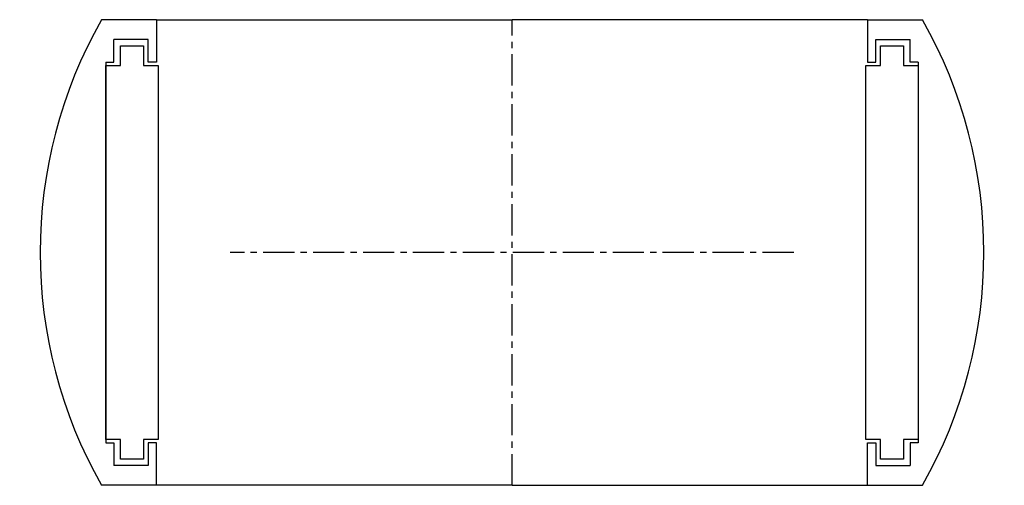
# Model space of a CAD drawing. Extents: x -75 to 75, y -36 to 35.
import ezdxf

# ---------------------------------------------------------------- set-up
doc = ezdxf.new("R2010")
doc.units = 0
doc.header["$LTSCALE"] = 0.15
doc.linetypes.add('CENTER', pattern=[50.8, 31.75, -6.35, 6.35, -6.35])
doc.layers.get('0').update_dxf_attribs({"linetype": 'CONTINUOUS'})
doc.layers.add('CENTER', color=9, linetype='CENTER')

# ---------------------------------------------------------------- blocks, each defined once
blk = doc.blocks.new('7T4-0-D')
for p, q in [((-54.25, 35.5), (-62.64, 35.5)), ((-54.25, 35.5), (-54.25, 29)), ((-54.25, 35.5), (0, 35.5)), ((54.25, 35.5), (0, 35.5)), ((54.25, 35.5), (54.25, 29)), ((54.25, 35.5), (62.64, 35.5)), ((-55.5, 32.5), (-60.75, 32.5)), ((-60.75, 29), (-60.75, 32.5)), ((-55.5, 29), (-55.5, 32.5)), ((55.5, 32.5), (60.75, 32.5)), ((55.5, 29), (55.5, 32.5)), ((60.75, 29), (60.75, 32.5)), ((-59.75, 31.5), (-56.25, 31.5)), ((-59.75, 28.5), (-59.75, 31.5)), ((-56.25, 31.5), (-56.25, 28.5)), ((56.25, 28.5), (56.25, 31.5)), ((56.25, 31.5), (59.75, 31.5)), ((59.75, 31.5), (59.75, 28.5)), ((-62, 29), (-62, -29)), ((-62, 29), (-60.75, 29)), ((-54.25, 29), (-55.5, 29)), ((54.25, 29), (55.5, 29)), ((62, 29), (60.75, 29)), ((62, 29), (62, -29)), ((-62, 28.5), (-59.75, 28.5)), ((-62, -28.5), (-62, 28.5)), ((-56.25, 28.5), (-54, 28.5)), ((-54, 28.5), (-54, -28.5)), ((54, -28.5), (54, 28.5)), ((54, 28.5), (56.25, 28.5)), ((59.75, 28.5), (62, 28.5)), ((62, 28.5), (62, -28.5)), ((-59.75, -28.5), (-62, -28.5)), ((-59.75, -31.5), (-59.75, -28.5)), ((-54, -28.5), (-56.25, -28.5)), ((-56.25, -28.5), (-56.25, -31.5)), ((56.25, -28.5), (54, -28.5)), ((56.25, -31.5), (56.25, -28.5)), ((59.75, -28.5), (59.75, -31.5)), ((62, -28.5), (59.75, -28.5)), ((-62, -29), (-60.75, -29)), ((-60.75, -29), (-60.75, -32.5)), ((-55.5, -29), (-55.5, -32.5)), ((-54.25, -29), (-55.5, -29)), ((-54.25, -35.5), (-54.25, -29)), ((54.25, -35.5), (54.25, -29)), ((54.25, -29), (55.5, -29)), ((55.5, -29), (55.5, -32.5)), ((60.75, -29), (60.75, -32.5)), ((62, -29), (60.75, -29)), ((-56.25, -31.5), (-59.75, -31.5)), ((59.75, -31.5), (56.25, -31.5)), ((-55.5, -32.5), (-60.75, -32.5)), ((55.5, -32.5), (60.75, -32.5)), ((-54.25, -35.5), (-62.64, -35.5)), ((0, -35.5), (-54.25, -35.5)), ((0, -35.5), (54.25, -35.5)), ((54.25, -35.5), (62.64, -35.5))]:
    blk.add_line(p, q)
for start, end in [(150.4584, 209.5416), (330.4584, 29.5416)]:
    blk.add_arc((0, 0), 72, start, end)
at = {"layer": 'CENTER'}
for p, q in [((0, -35.5), (0, 35.5)), ((42.99, 0), (-42.99, 0))]:
    blk.add_line(p, q, dxfattribs=at)

msp = doc.modelspace()

# ---------------------------------------------------------------- block references
msp.add_blockref('7T4-0-D', (0, 0))

doc.saveas('drawing.dxf')
